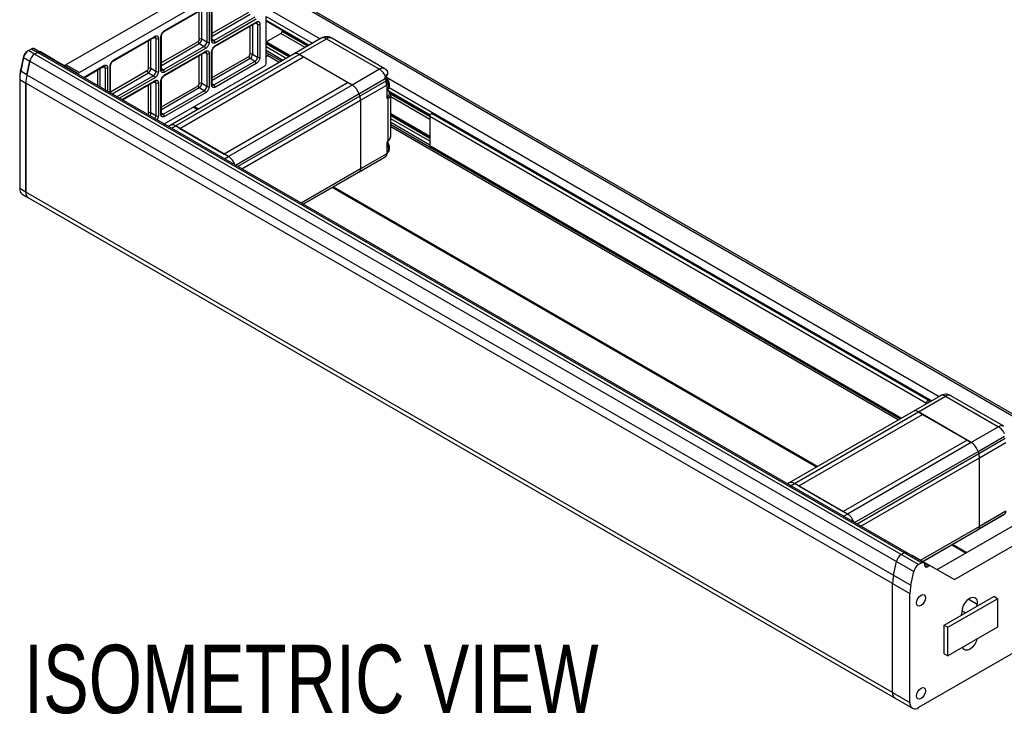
# Model space of a CAD drawing. Header units: millimetres. Extents: x 0 to 1118, y 0 to 864.
# Tile 16 of 21: x 690 to 878, y 484 to 617. Entities that reach past the tile are written whole.
import ezdxf

# ---------------------------------------------------------------- set-up
doc = ezdxf.new("R2010")
doc.units = ezdxf.units.MM
doc.layers.add('TEXT', color=140, linetype='Continuous', lineweight=25)
doc.styles.add('SLDTEXTSTYLE0', font='TXT', dxfattribs={"width": 0.75})

msp = doc.modelspace()

# ---------------------------------------------------------------- linework, layer by layer
for p, q in [((733.73014, 627.87978), (699.19629, 607.94381)), ((736.32286, 626.38303), (701.78901, 606.44706)), ((897.89213, 530.79241), (741.3298, 621.17392)), ((741.3298, 620.8358), (897.59927, 530.62335)), ((717.92623, 614.28922), (725.7044, 618.77947)), ((717.99528, 614.44184), (725.77345, 618.93208)), ((726.95196, 612.53574), (726.95196, 618.79588)), ((727.04959, 612.6718), (727.04959, 618.93195)), ((724.59494, 612.80787), (724.59494, 618.13899)), ((725.06634, 612.80787), (725.06634, 618.41113)), ((726.00915, 618.52375), (726.00915, 612.2636)), ((726.48056, 618.52375), (726.48056, 612.2636)), ((727.04959, 613.95273), (734.02303, 617.97841)), ((727.04959, 613.40842), (734.25873, 617.57016)), ((735.20154, 617.02589), (727.42337, 612.53565)), ((737.32286, 608.17988), (737.32286, 617.16183)), ((737.32286, 617.16183), (746.17906, 612.04925)), ((738.02997, 618.38657), (747.59339, 612.86573)), ((727.59002, 611.43042), (735.36819, 615.92067)), ((735.43724, 616.61764), (727.65907, 612.1274)), ((727.65907, 611.58304), (735.43724, 616.07328)), ((734.25873, 609.94907), (734.25873, 615.28019)), ((734.73014, 615.55233), (734.73014, 609.94907)), ((735.67295, 615.66495), (735.29908, 615.88077)), ((735.67295, 615.66495), (735.67295, 609.4048)), ((736.14435, 615.66495), (736.14435, 609.4048)), ((737.32286, 616.42694), (745.54256, 611.68181)), ((737.32286, 616.31419), (745.4449, 611.62543)), ((708.26243, 608.71043), (716.04061, 613.20068)), ((708.33148, 608.86305), (716.10966, 613.35329)), ((715.9715, 613.16078), (716.34536, 612.94496)), ((716.34536, 612.94496), (716.34536, 606.68481)), ((716.81676, 612.94496), (716.81676, 606.68481)), ((717.28817, 606.95695), (717.28817, 613.21709)), ((717.3858, 607.09302), (717.3858, 613.35316)), ((737.35005, 612.27785), (740.15143, 613.89505)), ((744.76392, 611.23232), (740.15143, 613.89505)), ((740.38713, 614.3033), (740.38713, 614.54522)), ((740.38713, 614.3033), (745.23537, 611.50447)), ((747.82576, 612.99987), (742.64031, 610.00638)), ((748.05368, 613.11277), (747.83605, 612.98069)), ((759.9041, 607.18168), (749.82475, 613.00036)), ((714.93115, 607.22908), (714.93115, 612.5602)), ((715.40255, 607.22908), (715.40255, 612.83234)), ((717.3858, 608.37394), (724.35924, 612.39962)), ((717.3858, 607.82963), (724.59494, 611.99138)), ((725.53775, 611.4471), (717.75957, 606.95686)), ((724.59494, 611.99138), (725.53775, 611.4471)), ((726.00915, 612.2636), (725.06634, 612.80787)), ((727.42337, 612.53565), (727.04959, 612.75142)), ((741.96255, 609.61512), (737.32286, 612.29355)), ((737.32286, 612.18084), (741.86493, 609.55876)), ((741.62923, 609.42269), (737.32286, 611.9087)), ((741.15778, 609.15053), (737.32286, 611.36439)), ((743.64023, 609.90736), (748.82568, 612.90086)), ((748.82568, 612.90086), (758.90418, 607.08266)), ((691.15648, 609.51477), (690.59042, 606.90016)), ((691.16555, 609.32264), (690.59949, 606.70804)), ((691.15648, 609.51477), (691.16555, 609.32264)), ((691.16555, 609.32264), (692.34406, 608.6423)), ((692.07208, 610.6356), (691.83638, 610.49949)), ((692.07208, 610.6356), (692.65728, 610.97343)), ((693.25059, 609.95526), (692.07208, 610.6356)), ((692.65728, 610.97343), (693.83579, 610.29309)), ((694.25243, 610.33435), (693.07392, 611.01469)), ((693.83579, 610.29309), (693.25059, 609.95526)), ((693.83593, 610.29301), (693.25073, 609.95518)), ((858.24232, 514.70757), (693.25073, 609.95518)), ((693.83593, 610.29301), (858.82752, 515.0454)), ((859.24415, 515.08665), (694.25257, 610.33427)), ((696.98918, 608.88062), (694.39645, 610.37737)), ((717.92623, 605.85163), (725.7044, 610.34188)), ((725.77345, 611.03885), (717.99528, 606.54861)), ((717.99528, 606.00425), (725.77345, 610.49449)), ((742.64031, 610.00638), (719.07008, 596.39958)), ((720.07, 596.30056), (743.64023, 609.90736)), ((720.86661, 595.84069), (744.43684, 609.44749)), ((724.59494, 604.37028), (724.59494, 609.7014)), ((725.06634, 604.37028), (725.06634, 609.97354)), ((725.63529, 610.30198), (726.00915, 610.08616)), ((726.00915, 610.08616), (726.00915, 603.82601)), ((726.48056, 610.08616), (726.48056, 603.82601)), ((726.95196, 604.09815), (726.95196, 610.35829)), ((727.04959, 604.23422), (727.04959, 610.49436)), ((727.04959, 605.51514), (734.02303, 609.54082)), ((734.73014, 609.94907), (735.67295, 609.4048)), ((740.52128, 608.78309), (737.32286, 610.6295)), ((737.32286, 610.29124), (740.22831, 608.61396)), ((737.32286, 609.54035), (737.5587, 609.6765)), ((739.81379, 608.37467), (737.5587, 609.6765)), ((743.64023, 609.90736), (744.43684, 609.44749)), ((753.71873, 604.08917), (743.64023, 609.90736)), ((744.43684, 609.44749), (752.92212, 604.54904)), ((692.34406, 608.6423), (691.778, 606.0277)), ((691.77814, 606.02762), (692.3442, 608.64222)), ((692.3442, 608.64222), (857.33578, 513.39461)), ((701.28901, 606.39758), (696.98918, 608.88062)), ((701.78901, 606.44706), (699.19629, 607.94381)), ((702.56627, 605.53487), (706.44587, 607.77451)), ((702.66393, 605.47849), (706.37682, 607.62189)), ((706.30771, 607.58199), (706.68157, 607.36617)), ((706.68157, 607.36617), (706.68157, 603.15916)), ((707.15297, 607.36617), (707.15297, 602.88702)), ((707.62438, 602.61489), (707.62438, 607.6383)), ((707.72201, 602.55852), (707.72201, 607.77437)), ((717.88941, 596.68901), (737.08716, 607.77163)), ((734.25873, 609.13258), (727.04959, 604.97083)), ((735.20154, 608.5883), (727.42337, 604.09806)), ((735.43724, 608.18006), (727.65907, 603.68981)), ((735.20154, 608.5883), (734.25873, 609.13258)), ((690.59949, 606.70804), (690.59042, 606.90016)), ((691.778, 606.0277), (690.59949, 606.70804)), ((691.77814, 606.02762), (856.76972, 510.78)), ((705.26735, 603.97557), (705.26735, 606.98141)), ((705.73876, 603.70343), (705.73876, 607.25355)), ((707.72201, 602.79516), (714.69544, 606.82083)), ((707.9885, 602.40468), (714.93115, 606.41259)), ((715.87396, 605.86831), (708.93131, 601.86041)), ((716.10966, 605.46007), (709.40275, 601.58825)), ((714.93115, 606.41259), (715.87396, 605.86831)), ((716.34536, 606.68481), (715.40255, 607.22908)), ((717.75957, 606.95686), (717.3858, 607.17263)), ((758.90418, 607.08266), (753.71873, 604.08917)), ((760.17976, 606.9808), (760.13094, 607.02882)), ((760.21832, 605.57751), (865.45506, 544.82563)), ((690.41811, 605.37999), (690.41811, 605.10786)), ((690.41811, 605.10786), (691.59662, 604.42752)), ((690.41811, 605.10786), (690.41811, 584.36802)), ((691.59662, 604.42752), (691.59662, 583.68768)), ((856.58835, 509.17982), (691.59676, 604.42744)), ((691.59676, 583.6876), (691.59676, 604.42744)), ((709.87423, 601.31607), (716.10966, 604.91571)), ((709.97189, 601.25969), (716.04061, 604.76309)), ((714.93115, 598.79149), (714.93115, 604.12261)), ((715.40255, 598.79149), (715.40255, 604.39475)), ((715.9715, 604.72319), (716.34536, 604.50737)), ((716.34536, 604.50737), (716.34536, 598.24722)), ((716.81676, 604.50737), (716.81676, 598.24722)), ((717.28817, 598.51936), (717.28817, 604.7795)), ((717.3858, 598.65543), (717.3858, 604.91557)), ((717.3858, 599.93636), (724.35924, 603.96204)), ((726.00915, 603.82601), (725.06634, 604.37028)), ((727.04959, 604.31383), (727.42337, 604.09806)), ((752.92212, 604.54904), (729.35189, 590.94224)), ((753.71873, 604.08917), (730.1485, 590.48236)), ((752.92212, 604.54904), (753.71873, 604.08917)), ((755.00044, 602.40634), (760.01603, 605.30177)), ((760.14353, 604.84453), (755.14664, 601.95989)), ((755.27914, 601.19323), (760.27603, 604.07787)), ((760.05202, 605.12396), (760.14353, 604.84453)), ((760.13584, 605.20653), (760.11076, 605.33169)), ((760.22606, 604.93416), (760.13455, 605.21359)), ((760.27603, 604.07787), (760.27603, 601.79977)), ((760.35413, 601.90863), (760.35413, 604.18673)), ((760.74038, 603.64318), (864.04073, 544.00916)), ((724.59494, 603.55379), (717.3858, 599.39204)), ((725.53775, 603.00951), (717.75957, 598.51927)), ((725.77345, 602.60127), (717.99528, 598.11102)), ((725.53775, 603.00951), (724.59494, 603.55379)), ((731.49304, 588.8358), (755.00044, 602.40634)), ((755.14664, 601.95989), (731.95281, 588.57038)), ((755.00044, 602.40634), (755.14664, 601.95989)), ((760.35413, 601.97236), (760.45, 601.91701)), ((760.73638, 602.9106), (768.56022, 598.39399)), ((760.92799, 602.68724), (768.51914, 598.30496)), ((761.04449, 602.37806), (768.47471, 598.08869)), ((761.05038, 594.28744), (761.05038, 602.28954)), ((768.4747, 597.54437), (761.05038, 601.83035)), ((724.25741, 599.39415), (723.41639, 599.87966)), ((723.65213, 600.01575), (724.49315, 599.53024)), ((732.68308, 588.1488), (755.27914, 601.19323)), ((755.27914, 601.19323), (755.27914, 588.12505)), ((760.46459, 601.53148), (760.46459, 593.41269)), ((716.34536, 598.24722), (715.40255, 598.79149)), ((717.3858, 598.73505), (717.75957, 598.51927)), ((768.4747, 594.30997), (761.05038, 598.59595)), ((761.05038, 598.48324), (768.4747, 594.19726)), ((768.4747, 593.92513), (761.05038, 598.2111)), ((863.03845, 543.49702), (768.4747, 598.0875)), ((768.4747, 598.0875), (768.4747, 592.54548)), ((768.94326, 598.74209), (768.80733, 598.66362)), ((863.37107, 544.07314), (768.80733, 598.66362)), ((863.507, 544.15161), (768.94326, 598.74209)), ((719.07008, 596.39958), (718.73043, 596.2035)), ((719.31615, 595.86537), (720.07, 596.30056)), ((720.86661, 595.84069), (720.07, 596.30056)), ((730.1485, 590.48236), (720.07, 596.30056)), ((768.4747, 593.38081), (761.05038, 597.66678)), ((768.4747, 592.64592), (761.05038, 596.9319)), ((761.05038, 596.59364), (858.08998, 540.57387)), ((857.67546, 540.33457), (761.05038, 596.11505)), ((720.86661, 595.84069), (729.35189, 590.94224)), ((760.27603, 592.92669), (760.27603, 591.00969)), ((760.35413, 591.11854), (760.35413, 593.03555)), ((768.4747, 592.54548), (858.29596, 540.69277)), ((768.57215, 592.33011), (858.15814, 540.61321)), ((730.1485, 590.48236), (729.35189, 590.94224)), ((729.39465, 590.04717), (730.1485, 590.48236)), ((760.27603, 591.00969), (755.27914, 588.12505)), ((759.84507, 590.30985), (754.84818, 587.42521)), ((755.003, 587.51462), (759.99989, 590.39926)), ((759.99989, 590.39926), (759.84507, 590.30985)), ((755.27914, 588.12505), (744.00169, 581.61471)), ((744.39232, 581.3892), (755.003, 587.51462)), ((754.84818, 587.42521), (744.39235, 581.38919)), ((755.003, 587.51462), (754.84818, 587.42521)), ((691.59662, 583.68768), (690.41811, 584.36802)), ((690.90146, 583.29971), (692.07997, 582.61937)), ((856.58835, 488.43999), (691.59676, 583.6876)), ((842.11908, 531.35406), (749.91932, 584.57985)), ((750.15506, 584.71594), (842.35482, 531.49015)), ((692.08011, 582.61929), (857.07169, 487.37168)), ((865.67689, 544.95369), (860.49144, 541.9602)), ((861.49136, 541.86118), (866.67681, 544.85468)), ((863.37107, 544.07314), (863.507, 544.15161)), ((863.507, 544.15161), (863.507, 543.70105)), ((865.90481, 545.0666), (865.68718, 544.93451)), ((866.67681, 544.85468), (876.75531, 539.03648)), ((877.75523, 539.1355), (867.67588, 544.95419)), ((860.49144, 541.9602), (836.92121, 528.3534)), ((837.92113, 528.25438), (861.49136, 541.86118)), ((871.56986, 536.04299), (861.49136, 541.86118)), ((861.49136, 541.86118), (862.28797, 541.40131)), ((863.03845, 543.43056), (863.03845, 543.49702)), ((838.71774, 527.79451), (862.28797, 541.40131)), ((862.28797, 541.40131), (870.77325, 536.50286)), ((876.75531, 539.03648), (871.56986, 536.04299)), ((870.77325, 536.50286), (847.20302, 522.89606)), ((870.77325, 536.50286), (871.56986, 536.04299)), ((872.85157, 534.36016), (877.86716, 537.25559)), ((877.99466, 536.79836), (872.99777, 533.91371)), ((871.56986, 536.04299), (847.99963, 522.43618)), ((849.35471, 520.79571), (872.85157, 534.36016)), ((872.85157, 534.36016), (872.99777, 533.91371)), ((873.13027, 533.14705), (878.12716, 536.03169)), ((872.99777, 533.91371), (849.81448, 520.53029)), ((850.54475, 520.10871), (873.13027, 533.14705)), ((873.13027, 520.07887), (873.13027, 533.14705)), ((865.07416, 511.847), (899.998, 532.0081)), ((868.37346, 509.94174), (903.29783, 530.10315)), ((836.92121, 528.3534), (836.5921, 528.1634)), ((837.17782, 527.82528), (837.92113, 528.25438)), ((838.71774, 527.79451), (837.92113, 528.25438)), ((847.99963, 522.43618), (837.92113, 528.25438)), ((838.71774, 527.79451), (847.20302, 522.89606)), ((878.12716, 522.96351), (873.13027, 520.07887)), ((847.99963, 522.43618), (847.20302, 522.89606)), ((847.25632, 522.00708), (847.99963, 522.43618)), ((877.6962, 522.26368), (872.69931, 519.37903)), ((872.85413, 519.46844), (877.85102, 522.35308)), ((877.85102, 522.35308), (877.6962, 522.26368)), ((873.13027, 520.07887), (861.97265, 513.63771)), ((862.36328, 513.4122), (872.85413, 519.46844)), ((872.69931, 519.37903), (862.36331, 513.41219)), ((872.69931, 519.37903), (872.85413, 519.46844)), ((870.49206, 514.97469), (867.78099, 516.53975)), ((868.01673, 516.67584), (870.7278, 515.11078)), ((858.82752, 515.0454), (858.24232, 514.70757)), ((861.54215, 512.80262), (858.24232, 514.70757)), ((858.82752, 515.0454), (862.12735, 513.14044)), ((862.54398, 513.1817), (859.24415, 515.08665)), ((860.49765, 514.4892), (863.79748, 512.58425)), ((856.76972, 510.78), (857.33578, 513.39461)), ((857.33578, 513.39461), (860.63561, 511.48966)), ((907.73574, 512.25158), (861.53809, 485.58225)), ((862.12735, 513.14044), (861.54215, 512.80262)), ((862.68532, 513.00087), (863.46415, 512.55126)), ((862.7166, 512.66407), (862.7166, 512.80016)), ((862.7166, 512.66399), (863.18801, 512.39185)), ((863.18801, 512.39185), (863.46415, 512.55126)), ((863.79748, 512.58425), (868.37346, 509.94174)), ((856.76972, 510.78), (860.06955, 508.87505)), ((860.06955, 508.87505), (860.63561, 511.48966)), ((856.58835, 509.17982), (859.88818, 507.27487)), ((856.58835, 488.43999), (856.58835, 509.17982)), ((859.88818, 486.53503), (859.88818, 507.27487)), ((866.40962, 501.27735), (875.83771, 506.72007)), ((867.11672, 500.86915), (876.54481, 506.31187)), ((872.66433, 505.22582), (870.96801, 506.20508)), ((876.54481, 506.31187), (875.83771, 506.72007)), ((876.54481, 506.31187), (876.54481, 500.86826)), ((872.60096, 504.85154), (872.66433, 505.22582)), ((870.43306, 503.60003), (869.83605, 503.94468)), ((866.40962, 501.27735), (867.11672, 500.86915)), ((866.40962, 495.83374), (866.40962, 501.27735)), ((867.11672, 495.42554), (867.11672, 500.86915)), ((876.54481, 500.86826), (867.11672, 495.42554)), ((866.40962, 495.83374), (867.11672, 495.42554)), ((856.58835, 488.43999), (859.88818, 486.53503)), ((857.07169, 487.37168), (860.37152, 485.46673))]:
    msp.add_line(p, q)
at = {"flags": 128}
for points in [[(693.83593, 610.29301), (694.06143, 610.37139), (694.25257, 610.33427)], [(760.13455, 605.21359), (760.1353, 605.20288), (760.12798, 605.18556), (760.11117, 605.16613), (760.08553, 605.14533), (760.05202, 605.12397)], [(760.22606, 604.93416), (760.22681, 604.92345), (760.21949, 604.90613), (760.20268, 604.8867), (760.17703, 604.8659), (760.14353, 604.84453)], [(760.35413, 603.10745), (760.56596, 603.37349), (760.65567, 603.8425)], [(760.65567, 591.86656), (760.56596, 592.43915), (760.35413, 592.94975)], [(760.35327, 591.13091), (760.56596, 591.39756), (760.65567, 591.86656)], [(858.82752, 515.0454), (859.05302, 515.12378), (859.24415, 515.08665)], [(862.0095, 505.01587), (861.68478, 504.90301), (861.4095, 504.95649), (861.22556, 505.16819), (861.16097, 505.50588), (861.22556, 505.91814), (861.4095, 506.34221), (861.68478, 506.71353), (862.0095, 506.97557), (862.33421, 507.08844), (862.6095, 507.03495), (862.79344, 506.82325), (862.85803, 506.48557), (862.79344, 506.07331), (862.6095, 505.64924), (862.33421, 505.27792), (862.0095, 505.01587)], [(869.90839, 504.36957), (870.1003, 505.00244), (870.43526, 505.61061), (870.87288, 506.12072), (871.36037, 506.47127), (871.83894, 506.61995), (872.25085, 506.54884), (872.54643, 506.26652), (872.69003, 505.80704), (872.66433, 505.22582)], [(869.72702, 503.19245), (869.75283, 503.38689), (869.90839, 504.36957)], [(872.63943, 498.61373), (872.54643, 498.29363), (872.25085, 497.67004), (871.83894, 497.12334), (871.36037, 496.71949), (870.87288, 496.50719), (870.43526, 496.51204), (870.1003, 496.73347), (869.93328, 497.05151)], [(862.0095, 487.32416), (861.68478, 487.21129), (861.4095, 487.26478), (861.22556, 487.47648), (861.16097, 487.81416), (861.22556, 488.22642), (861.4095, 488.65049), (861.68478, 489.02181), (862.0095, 489.28385), (862.33421, 489.39672), (862.6095, 489.34324), (862.79344, 489.13154), (862.85803, 488.79385), (862.79344, 488.38159), (862.6095, 487.95752), (862.33421, 487.5862), (862.0095, 487.32416)]]:
    msp.add_lwpolyline(points, dxfattribs=at)
for centre, radius, start, end in [((735.27868, 616.0531), 0.15984, 304.056351, 7.2558294), ((735.33739, 615.69747), 0.33713, 354.4636516, 53.343527), ((735.90865, 616.11985), 0.51234, 242.6096722, 297.3903278), ((715.9511, 613.33311), 0.15984, 304.056351, 7.2558294), ((716.00981, 612.97748), 0.33713, 354.4636516, 53.343527), ((716.58106, 613.39986), 0.51234, 242.6096722, 297.3903278), ((717.22709, 613.36374), 0.15886, 292.6116283, 357.2262475), ((717.8376, 614.42144), 0.15899, 302.8939559, 7.3713908), ((739.87539, 614.32659), 0.51227, 302.6054783, 357.3945215), ((748.17138, 612.39622), 0.69559, 98.728627, 119.7933182), ((748.18418, 611.90565), 1.18404, 57.1949926, 95.7371697), ((724.87098, 612.42291), 0.51227, 182.6054785, 237.3945217), ((724.83064, 612.35297), 0.51234, 62.6096722, 117.3903278), ((724.04287, 612.85445), 1.02454, 302.6054783, 357.3945215), ((724.98568, 612.31017), 1.02454, 302.6054783, 357.3945215), ((725.26171, 611.01557), 0.51227, 2.6054785, 57.3945217), ((726.24486, 612.7185), 0.51234, 242.6096722, 297.3903278), ((726.88277, 612.68844), 0.16765, 294.3746583, 354.3052007), ((727.23033, 612.78859), 0.31818, 243.0743105, 307.3498679), ((727.14733, 612.10411), 0.51227, 2.6054785, 57.3945217), ((727.5014, 611.56264), 0.15899, 302.893956, 7.3713908), ((692.68828, 609.18422), 1.56706, 122.9310146, 167.8225723), ((693.20795, 608.8819), 2.08941, 122.9310146, 167.8225723), ((694.38646, 608.20156), 2.08941, 122.9310146, 167.8225723), ((694.3866, 608.20148), 2.08941, 122.9310146, 167.8225723), ((692.90138, 610.6327), 0.41915, 65.692881, 125.6175775), ((694.07989, 609.95236), 0.41915, 65.692881, 125.6175775), ((694.20701, 610.02226), 0.40249, 61.9205624, 103.2876182), ((725.61489, 610.47431), 0.15984, 304.056351, 7.2558294), ((725.6736, 610.11868), 0.33713, 354.4636516, 53.343527), ((726.24486, 610.54106), 0.51234, 242.6096722, 297.3903278), ((726.89088, 610.50494), 0.15886, 292.6116283, 357.2262475), ((734.53477, 609.56411), 0.51227, 182.6054785, 237.3945217), ((734.49443, 609.49417), 0.51234, 62.6096722, 117.3903278), ((733.70666, 609.99565), 1.02454, 302.6054783, 357.3945215), ((734.64947, 609.45137), 1.02454, 302.6054783, 357.3945215), ((735.90865, 609.8597), 0.51234, 242.6096722, 297.3903278), ((737.27415, 610.11524), 0.52294, 302.9658669, 349.7601391), ((743.05531, 609.09893), 0.99784, 54.1134907, 114.5760509), ((696.79973, 608.52551), 0.40249, 61.9205624, 103.2876182), ((698.90102, 608.35924), 0.50967, 248.111396, 305.4036257), ((706.2873, 607.75432), 0.15984, 304.056351, 7.2558294), ((706.34602, 607.39869), 0.33713, 354.4636516, 53.343527), ((706.91727, 607.82107), 0.51234, 242.6096722, 297.3903278), ((707.5633, 607.78495), 0.15886, 292.6116283, 357.2262475), ((708.17381, 608.84265), 0.15899, 302.893956, 7.3713908), ((734.9255, 608.15677), 0.51227, 2.6054785, 57.3945217), ((736.81112, 608.20317), 0.51227, 302.6054783, 357.3945215), ((697.6389, 605.33138), 7.22096, 167.4521721, 179.6142635), ((698.01895, 605.05668), 7.60101, 167.4521721, 179.6142635), ((699.19746, 604.37634), 7.60101, 167.4521721, 179.6142635), ((699.1976, 604.37626), 7.60101, 167.4521721, 179.6142635), ((701.4961, 606.85593), 0.50296, 245.6860478, 305.6181727), ((714.41941, 607.25237), 0.51227, 302.6054783, 357.3945215), ((715.20718, 606.84412), 0.51227, 182.6054785, 237.3945217), ((715.16685, 606.77418), 0.51234, 62.6096722, 117.3903278), ((714.37907, 607.27566), 1.02454, 302.6054783, 357.3945215), ((715.32188, 606.73138), 1.02454, 302.6054783, 357.3945215), ((715.59792, 605.43678), 0.51227, 2.6054785, 57.3945217), ((716.58106, 607.13971), 0.51234, 242.6096722, 297.3903278), ((717.21898, 607.10965), 0.16765, 294.3746583, 354.3052007), ((717.56654, 607.2098), 0.31818, 243.0743105, 307.3498679), ((717.48354, 606.52532), 0.51227, 2.6054785, 57.3945217), ((717.8376, 605.98385), 0.15899, 302.893956, 7.3713908), ((759.48757, 606.28963), 0.9845, 64.9704719, 126.3399865), ((715.9511, 604.89552), 0.15984, 304.0563509, 7.2558295), ((716.00981, 604.53989), 0.33713, 354.4636516, 53.343527), ((716.58106, 604.96227), 0.51234, 242.6096722, 297.3903278), ((717.22709, 604.92615), 0.15886, 292.6116283, 357.2262475), ((724.87098, 603.98532), 0.51227, 182.6054785, 237.3945217), ((724.83064, 603.91538), 0.51234, 62.6096722, 117.3903278), ((724.04287, 604.41686), 1.02454, 302.6054783, 357.3945215), ((724.98568, 603.87259), 1.02454, 302.6054783, 357.3945215), ((726.24486, 604.28092), 0.51234, 242.6096722, 297.3903278), ((726.88277, 604.25085), 0.16765, 294.3746583, 354.3052007), ((727.23033, 604.351), 0.31818, 243.0743105, 307.3498679), ((727.14733, 603.66652), 0.51227, 2.6054785, 57.3945217), ((752.0371, 601.47885), 3.1051, 17.3794777, 57.2093598), ((758.07648, 603.71446), 2.58237, 2.8418726, 38.6472635), ((757.78272, 604.04174), 2.49357, 0.8303024, 18.780643), ((760.22068, 604.17342), 0.13412, 5.6947993, 65.6253417), ((760.22068, 604.20004), 0.13412, 294.3746583, 354.3052007), ((725.26171, 602.57798), 0.51227, 2.6054785, 57.3945217), ((752.78583, 601.1571), 2.49357, 0.8303024, 18.780643), ((760.22068, 601.92193), 0.13412, 294.3747379, 354.3052915), ((760.07714, 602.20959), 0.97652, 4.6965459, 66.6235951), ((760.17331, 602.336), 0.87829, 304.0689838, 356.967809), ((715.16685, 598.33659), 0.51234, 62.6096722, 117.3903278), ((714.40596, 598.83143), 0.99739, 323.447568, 357.7051521), ((715.33567, 598.29178), 1.01067, 323.6794478, 357.4732723), ((716.58106, 598.70213), 0.51234, 242.6096722, 297.3903278), ((717.21898, 598.67206), 0.16765, 294.3746583, 354.3052007), ((717.56654, 598.77221), 0.31818, 243.0743105, 307.3498679), ((717.48354, 598.08773), 0.51227, 2.6054785, 57.3945217), ((769.19687, 598.05464), 0.72291, 122.6054783, 177.3945215), ((719.48509, 595.49213), 0.99784, 54.1134907, 114.5760509), ((760.17331, 594.3339), 0.87829, 304.0689659, 356.9678171), ((760.22665, 593.04456), 0.1278, 292.7319218, 356.0153311), ((768.7052, 592.52004), 0.2319, 173.7011525, 234.9866671), ((728.47256, 587.87897), 3.0962, 19.0604511, 57.2284881), ((728.47251, 587.8789), 3.09628, 19.0456375, 57.2282847), ((759.60848, 590.944), 0.67077, 305.6980385, 5.620379), ((760.22068, 591.13185), 0.13412, 294.374662, 354.3051775), ((754.6116, 588.05935), 0.67077, 305.6980385, 5.620379), ((691.56145, 584.24182), 1.15028, 173.7011513, 234.9866683), ((692.7067, 583.54628), 1.11889, 172.7441704, 235.9436492), ((692.73996, 583.56148), 1.15028, 173.7011525, 234.9866671), ((863.76062, 543.46415), 0.72291, 122.6054783, 177.3945215), ((866.02251, 544.35004), 0.69559, 98.728627, 119.7933182), ((866.03531, 543.85947), 1.18404, 57.1949926, 95.7371697), ((860.90644, 541.05275), 0.99784, 54.1134907, 114.5760509), ((877.3387, 538.24345), 0.9845, 64.9704719, 126.3399865), ((869.88823, 533.43267), 3.1051, 17.3794777, 57.2093598), ((870.63696, 533.11092), 2.49357, 0.8303024, 18.780643), ((837.33622, 527.44595), 0.99784, 54.1134907, 114.5760509), ((877.45961, 522.89782), 0.67077, 305.6980385, 5.620379), ((846.32483, 519.83416), 3.09443, 19.3472338, 57.2325486), ((872.46273, 520.01317), 0.67077, 305.6980385, 5.620379), ((859.37818, 512.95387), 2.08941, 122.9310146, 167.8225723), ((859.07162, 514.70466), 0.41915, 65.692881, 125.6175775), ((860.36681, 514.23288), 0.28779, 62.9579144, 111.7635365), ((862.67801, 511.04892), 2.08941, 122.9310146, 167.8225723), ((862.35738, 512.85844), 0.36392, 350.785963, 129.2032852), ((863.00399, 512.61746), 0.29114, 170.785963, 309.2032852), ((863.65943, 512.27869), 0.33531, 65.6860478, 125.6181727), ((864.18918, 509.12865), 7.60101, 167.4521721, 179.6142635), ((867.48901, 507.2237), 7.60101, 167.4521721, 179.6142635), ((857.73168, 488.31378), 1.15028, 173.7011525, 234.9866671), ((860.89402, 486.37187), 1.01899, 170.785963, 309.2032852)]:
    msp.add_arc(centre, radius, start, end)
for points, knots in [([(735.36726, 615.91772), (735.37847, 615.92481), (735.42076, 615.9516), (735.47862, 615.96929), (735.52901, 615.97265), (735.53227, 615.97496), (735.53687, 615.96649), (735.53809, 615.96425)], [0, 0, 0, 0, 0.088794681, 0.335125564, 0.588039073, 0.890987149, 1, 1, 1, 1]), ([(735.43724, 616.07328), (735.4551, 616.08316), (735.49068, 616.10282), (735.54363, 616.12625), (735.59583, 616.14496), (735.6473, 616.15853), (735.72618, 616.17187), (735.82832, 616.17005), (735.94056, 616.12866), (736.03259, 616.0521), (736.09071, 615.95557), (736.12393, 615.85683), (736.14122, 615.7658), (736.1433, 615.69866), (736.14435, 615.66495)], [0, 0, 0, 0, 0.048277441, 0.096159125, 0.143920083, 0.191837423, 0.240185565, 0.370003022, 0.500048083, 0.629865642, 0.759910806, 0.840105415, 0.919707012, 1, 1, 1, 1]), ([(716.03968, 613.19773), (716.05088, 613.20482), (716.09317, 613.23161), (716.15103, 613.2493), (716.20143, 613.25266), (716.20468, 613.25497), (716.20929, 613.24651), (716.21051, 613.24427)], [0, 0, 0, 0, 0.088794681, 0.335125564, 0.588039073, 0.890987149, 1, 1, 1, 1]), ([(716.10966, 613.35329), (716.12752, 613.36317), (716.16309, 613.38284), (716.21604, 613.40626), (716.26825, 613.42497), (716.31971, 613.43854), (716.3986, 613.45188), (716.50073, 613.45006), (716.61298, 613.40867), (716.70501, 613.33212), (716.76313, 613.23558), (716.79635, 613.13684), (716.81364, 613.04581), (716.81572, 612.97867), (716.81676, 612.94496)], [0, 0, 0, 0, 0.0482774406, 0.096159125, 0.1439200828, 0.1918374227, 0.2401855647, 0.3700030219, 0.5000480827, 0.6298656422, 0.7599108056, 0.8401054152, 0.9197070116, 1, 1, 1, 1]), ([(717.28817, 613.21709), (717.28855, 613.23794), (717.2893, 613.27945), (717.29548, 613.34416), (717.30538, 613.41016), (717.31936, 613.47766), (717.34724, 613.58485), (717.39987, 613.73318), (717.49184, 613.91588), (717.60414, 614.08698), (717.71679, 614.21913), (717.8189, 614.31644), (717.90638, 614.38691), (717.96556, 614.42347), (717.99528, 614.44184)], [0, 0, 0, 0, 0.048277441, 0.096159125, 0.143920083, 0.191837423, 0.240185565, 0.370003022, 0.500048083, 0.629865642, 0.759910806, 0.840105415, 0.919707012, 1, 1, 1, 1]), ([(717.38817, 613.35567), (717.38832, 613.38452), (717.38864, 613.44597), (717.41395, 613.56808), (717.46151, 613.71787), (717.51711, 613.82402), (717.54822, 613.88338)], [0, 0, 0, 0, 0.201536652, 0.429216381, 0.680767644, 1, 1, 1, 1]), ([(717.54822, 613.88338), (717.59688, 613.95822), (717.66442, 614.0621), (717.77664, 614.17828), (717.85587, 614.24682), (717.90611, 614.27537), (717.92529, 614.28627)], [0, 0, 0, 0, 0.423468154, 0.587747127, 0.842589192, 1, 1, 1, 1]), ([(749.81391, 612.97798), (749.6924, 613.04954), (749.3766, 613.23553), (748.83342, 613.29172), (748.3633, 613.2291), (748.13149, 613.14201), (748.05368, 613.11277)], [0, 0, 0, 0, 0.22913935, 0.595574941, 0.864254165, 1, 1, 1, 1]), ([(749.81949, 612.98918), (749.7812, 613.01372), (749.6707, 613.08455), (749.43786, 613.10472), (749.14066, 613.05971), (748.93067, 612.95381), (748.82568, 612.90086)], [0, 0, 0, 0, 0.150193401, 0.433462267, 0.716731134, 1, 1, 1, 1]), ([(724.59494, 612.80787), (724.59459, 612.79626), (724.59389, 612.77311), (724.58812, 612.73611), (724.5771, 612.69046), (724.55771, 612.63588), (724.52709, 612.57502), (724.48964, 612.5179), (724.44774, 612.46892), (724.4037, 612.428), (724.37407, 612.40909), (724.35924, 612.39962)], [0, 0, 0, 0, 0.08011507, 0.159740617, 0.240151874, 0.369780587, 0.500092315, 0.629721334, 0.760033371, 0.879850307, 1, 1, 1, 1]), ([(726.48056, 612.2636), (726.48018, 612.24276), (726.47943, 612.20124), (726.47324, 612.13653), (726.46334, 612.07053), (726.44937, 612.00303), (726.42148, 611.89584), (726.36885, 611.74752), (726.27689, 611.56481), (726.16459, 611.39371), (726.05194, 611.26156), (725.94983, 611.16425), (725.86235, 611.09379), (725.80317, 611.05722), (725.77345, 611.03885)], [0, 0, 0, 0, 0.048277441, 0.096159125, 0.143920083, 0.191837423, 0.240185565, 0.370003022, 0.500048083, 0.629865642, 0.759910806, 0.840105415, 0.919707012, 1, 1, 1, 1]), ([(727.65907, 612.1274), (727.64121, 612.11753), (727.60563, 612.09786), (727.55269, 612.07443), (727.50048, 612.05573), (727.44901, 612.04215), (727.37013, 612.02882), (727.268, 612.03063), (727.15575, 612.07203), (727.06372, 612.14858), (727.0056, 612.24511), (726.97238, 612.34385), (726.95509, 612.43489), (726.95301, 612.50202), (726.95196, 612.53574)], [0, 0, 0, 0, 0.048277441, 0.096159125, 0.143920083, 0.191837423, 0.240185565, 0.370003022, 0.500048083, 0.629865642, 0.759910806, 0.840105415, 0.919707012, 1, 1, 1, 1]), ([(726.95196, 610.35829), (726.95234, 610.37914), (726.95309, 610.42065), (726.95928, 610.48536), (726.96918, 610.55136), (726.98315, 610.61886), (727.01104, 610.72605), (727.06367, 610.87438), (727.15563, 611.05708), (727.26793, 611.22818), (727.38058, 611.36033), (727.48269, 611.45764), (727.57017, 611.52811), (727.62935, 611.56467), (727.65907, 611.58304)], [0, 0, 0, 0, 0.048277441, 0.096159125, 0.143920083, 0.191837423, 0.240185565, 0.370003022, 0.500048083, 0.629865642, 0.759910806, 0.840105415, 0.919707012, 1, 1, 1, 1]), ([(727.08682, 612.50856), (727.08418, 612.50774), (727.07993, 612.50642), (727.04748, 612.59891), (727.05127, 612.66256), (727.05196, 612.67431)], [0, 0, 0, 0, 0.5711657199, 0.9208708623, 1, 1, 1, 1]), ([(727.21201, 611.02458), (727.26067, 611.09942), (727.32822, 611.2033), (727.44044, 611.31948), (727.51966, 611.38802), (727.5699, 611.41657), (727.58909, 611.42747)], [0, 0, 0, 0, 0.423468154, 0.587747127, 0.842589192, 1, 1, 1, 1]), ([(725.70347, 610.33893), (725.71467, 610.34602), (725.75697, 610.37281), (725.81482, 610.3905), (725.86522, 610.39386), (725.86847, 610.39617), (725.87308, 610.38771), (725.8743, 610.38547)], [0, 0, 0, 0, 0.088794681, 0.335125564, 0.588039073, 0.890987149, 1, 1, 1, 1]), ([(725.77345, 610.49449), (725.79131, 610.50437), (725.82689, 610.52404), (725.87983, 610.54746), (725.93204, 610.56617), (725.98351, 610.57974), (726.06239, 610.59308), (726.16452, 610.59126), (726.27677, 610.54987), (726.3688, 610.47332), (726.42692, 610.37678), (726.46014, 610.27804), (726.47743, 610.18701), (726.47951, 610.11987), (726.48056, 610.08616)], [0, 0, 0, 0, 0.048277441, 0.096159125, 0.143920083, 0.191837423, 0.240185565, 0.370003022, 0.500048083, 0.629865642, 0.759910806, 0.840105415, 0.919707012, 1, 1, 1, 1]), ([(727.05196, 610.49687), (727.05211, 610.52572), (727.05244, 610.58717), (727.07774, 610.70928), (727.1253, 610.85907), (727.18091, 610.96522), (727.21201, 611.02458)], [0, 0, 0, 0, 0.201536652, 0.429216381, 0.680767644, 1, 1, 1, 1]), ([(734.02303, 609.54082), (734.05081, 609.55686), (734.08078, 609.58001), (734.1388, 609.64003), (734.16668, 609.6769), (734.21271, 609.75662), (734.2307, 609.7992), (734.25367, 609.87947), (734.25873, 609.917), (734.25873, 609.94907)], [0, 0, 0, 0, 0.25, 0.25, 0.5, 0.5, 0.75, 0.75, 1, 1, 1, 1]), ([(736.14435, 609.4048), (736.14397, 609.38396), (736.14322, 609.34244), (736.13703, 609.27773), (736.12714, 609.21173), (736.11316, 609.14423), (736.08528, 609.03704), (736.03265, 608.88872), (735.94068, 608.70601), (735.82838, 608.53491), (735.71573, 608.40276), (735.61362, 608.30545), (735.52614, 608.23499), (735.46696, 608.19842), (735.43724, 608.18006)], [0, 0, 0, 0, 0.048277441, 0.096159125, 0.143920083, 0.191837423, 0.240185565, 0.370003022, 0.500048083, 0.629865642, 0.759910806, 0.840105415, 0.919707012, 1, 1, 1, 1]), ([(706.37588, 607.61894), (706.38709, 607.62604), (706.42938, 607.65282), (706.48724, 607.67051), (706.53763, 607.67387), (706.54089, 607.67618), (706.5455, 607.66772), (706.54671, 607.66548)], [0, 0, 0, 0, 0.088794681, 0.335125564, 0.588039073, 0.890987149, 1, 1, 1, 1]), ([(706.44587, 607.77451), (706.46373, 607.78438), (706.4993, 607.80405), (706.55225, 607.82747), (706.60445, 607.84618), (706.65592, 607.85975), (706.7348, 607.87309), (706.83694, 607.87128), (706.94919, 607.82988), (707.04121, 607.75333), (707.09933, 607.65679), (707.13255, 607.55805), (707.14984, 607.46702), (707.15193, 607.39988), (707.15297, 607.36617)], [0, 0, 0, 0, 0.048277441, 0.096159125, 0.143920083, 0.191837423, 0.240185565, 0.370003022, 0.500048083, 0.629865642, 0.759910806, 0.840105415, 0.919707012, 1, 1, 1, 1]), ([(707.62438, 607.6383), (707.62475, 607.65915), (707.62551, 607.70066), (707.63169, 607.76537), (707.64159, 607.83138), (707.65556, 607.89887), (707.68345, 608.00606), (707.73608, 608.15439), (707.82804, 608.33709), (707.94034, 608.5082), (708.053, 608.64034), (708.15511, 608.73765), (708.24259, 608.80812), (708.30177, 608.84469), (708.33148, 608.86305)], [0, 0, 0, 0, 0.048277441, 0.096159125, 0.143920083, 0.191837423, 0.240185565, 0.370003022, 0.500048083, 0.629865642, 0.759910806, 0.840105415, 0.919707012, 1, 1, 1, 1]), ([(707.72438, 607.77688), (707.72453, 607.80573), (707.72485, 607.86718), (707.75016, 607.98929), (707.79771, 608.13909), (707.85332, 608.24523), (707.88442, 608.30459)], [0, 0, 0, 0, 0.201536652, 0.429216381, 0.680767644, 1, 1, 1, 1]), ([(707.88442, 608.30459), (707.93309, 608.37943), (708.00063, 608.48331), (708.11285, 608.59949), (708.19208, 608.66803), (708.24232, 608.69658), (708.2615, 608.70748)], [0, 0, 0, 0, 0.423468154, 0.587747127, 0.842589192, 1, 1, 1, 1]), ([(716.81676, 606.68481), (716.81639, 606.66397), (716.81563, 606.62245), (716.80945, 606.55774), (716.79955, 606.49174), (716.78558, 606.42424), (716.75769, 606.31705), (716.70506, 606.16873), (716.6131, 605.98602), (716.5008, 605.81492), (716.38815, 605.68277), (716.28603, 605.58546), (716.19856, 605.515), (716.13938, 605.47843), (716.10966, 605.46007)], [0, 0, 0, 0, 0.048277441, 0.096159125, 0.143920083, 0.191837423, 0.240185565, 0.370003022, 0.500048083, 0.629865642, 0.759910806, 0.840105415, 0.919707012, 1, 1, 1, 1]), ([(717.99528, 606.54861), (717.97742, 606.53874), (717.94184, 606.51907), (717.88889, 606.49564), (717.83669, 606.47694), (717.78522, 606.46336), (717.70634, 606.45003), (717.6042, 606.45184), (717.49196, 606.49324), (717.39993, 606.56979), (717.34181, 606.66632), (717.30859, 606.76506), (717.2913, 606.8561), (717.28922, 606.92323), (717.28817, 606.95695)], [0, 0, 0, 0, 0.048277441, 0.096159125, 0.143920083, 0.191837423, 0.240185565, 0.370003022, 0.500048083, 0.629865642, 0.759910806, 0.840105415, 0.919707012, 1, 1, 1, 1]), ([(717.28817, 604.7795), (717.28855, 604.80035), (717.2893, 604.84186), (717.29548, 604.90657), (717.30538, 604.97258), (717.31936, 605.04007), (717.34724, 605.14726), (717.39987, 605.29559), (717.49184, 605.4783), (717.60414, 605.6494), (717.71679, 605.78154), (717.8189, 605.87885), (717.90638, 605.94932), (717.96556, 605.98589), (717.99528, 606.00425)], [0, 0, 0, 0, 0.048277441, 0.096159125, 0.143920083, 0.191837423, 0.240185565, 0.370003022, 0.500048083, 0.629865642, 0.759910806, 0.840105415, 0.919707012, 1, 1, 1, 1]), ([(717.42302, 606.92977), (717.42039, 606.92895), (717.41614, 606.92763), (717.38369, 607.02012), (717.38747, 607.08378), (717.38817, 607.09552)], [0, 0, 0, 0, 0.57116572, 0.920870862, 1, 1, 1, 1]), ([(717.38817, 604.91808), (717.38832, 604.94693), (717.38864, 605.00838), (717.41395, 605.13049), (717.46151, 605.28029), (717.51711, 605.38643), (717.54822, 605.44579)], [0, 0, 0, 0, 0.201536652, 0.429216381, 0.680767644, 1, 1, 1, 1]), ([(717.54822, 605.44579), (717.59688, 605.52063), (717.66442, 605.62451), (717.77664, 605.74069), (717.85587, 605.80923), (717.90611, 605.83778), (717.92529, 605.84868)], [0, 0, 0, 0, 0.423468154, 0.587747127, 0.842589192, 1, 1, 1, 1]), ([(760.01603, 605.30177), (760.01387, 605.32252), (760.00956, 605.36379), (760.00614, 605.4261), (760.00517, 605.48807), (760.00766, 605.56696), (760.01604, 605.66055), (760.03384, 605.72847), (760.04251, 605.76153)], [0, 0, 0, 0, 0.133338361, 0.265168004, 0.396213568, 0.527212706, 0.769882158, 1, 1, 1, 1]), ([(760.0425, 605.76153), (760.05028, 605.78049), (760.06529, 605.81712), (760.09085, 605.86552), (760.11673, 605.90693), (760.14255, 605.94143), (760.16753, 605.96998), (760.18444, 605.98552), (760.19246, 605.9929)], [0, 0, 0, 0, 0.201536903, 0.389224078, 0.562895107, 0.722603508, 0.868337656, 1, 1, 1, 1]), ([(760.13867, 605.62402), (760.13923, 605.62469), (760.14661, 605.63357), (760.14156, 605.65804), (760.12262, 605.6936), (760.08813, 605.72936), (760.05717, 605.75119), (760.04251, 605.76153)], [0, 0, 0, 0, 0.02176055, 0.28983789, 0.54720988, 0.785529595, 1, 1, 1, 1]), ([(760.11097, 605.32955), (760.10807, 605.38446), (760.10256, 605.48905), (760.12792, 605.58127), (760.13996, 605.62507)], [0, 0, 0, 0, 0.5250464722, 1, 1, 1, 1]), ([(760.39689, 603.15397), (760.45921, 603.20118), (760.60457, 603.31126), (760.77454, 603.6349), (760.84377, 604.07394), (760.76717, 604.54499), (760.60657, 604.96302), (760.39941, 605.32817), (760.21493, 605.51267), (760.12908, 605.59852)], [0, 0, 0, 0, 0.093526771, 0.21813194, 0.422461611, 0.583937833, 0.733584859, 0.876030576, 1, 1, 1, 1]), ([(760.1896, 605.72374), (760.21122, 605.73969), (760.32153, 605.82107), (760.45208, 606.02349), (760.54195, 606.35012), (760.4469, 606.69601), (760.28638, 606.91938), (760.15609, 607.00361), (760.13645, 607.01631)], [0, 0, 0, 0, 0.049247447, 0.25122896, 0.469517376, 0.721283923, 0.957990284, 1, 1, 1, 1]), ([(760.13899, 605.62256), (760.14803, 605.6444), (760.16507, 605.68559), (760.18559, 605.70825), (760.19523, 605.71889)], [0, 0, 0, 0, 0.530059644, 1, 1, 1, 1]), ([(760.15272, 607.01196), (760.33736, 606.8659), (760.4424, 606.68681), (760.45651, 606.32526), (760.36554, 606.14362), (760.19247, 605.99291)], [0, 0, 0, 0, 0.5, 0.5, 1, 1, 1, 1]), ([(760.19247, 605.99291), (760.20443, 605.97145), (760.22833, 605.92855), (760.24422, 605.86191), (760.24299, 605.80078), (760.22648, 605.75054), (760.20383, 605.72919), (760.19363, 605.71958)], [0, 0, 0, 0, 0.207496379, 0.414992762, 0.622489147, 0.829985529, 1, 1, 1, 1]), ([(716.03968, 604.76014), (716.05088, 604.76724), (716.09317, 604.79402), (716.15103, 604.81171), (716.20143, 604.81507), (716.20468, 604.81738), (716.20929, 604.80892), (716.21051, 604.80668)], [0, 0, 0, 0, 0.088794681, 0.335125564, 0.588039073, 0.890987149, 1, 1, 1, 1]), ([(716.10966, 604.91571), (716.12752, 604.92558), (716.16309, 604.94525), (716.21604, 604.96867), (716.26825, 604.98738), (716.31971, 605.00095), (716.3986, 605.01429), (716.50073, 605.01248), (716.61298, 604.97108), (716.70501, 604.89453), (716.76313, 604.79799), (716.79635, 604.69925), (716.81364, 604.60822), (716.81572, 604.54108), (716.81676, 604.50737)], [0, 0, 0, 0, 0.048277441, 0.096159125, 0.143920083, 0.191837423, 0.240185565, 0.370003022, 0.500048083, 0.629865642, 0.759910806, 0.840105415, 0.919707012, 1, 1, 1, 1]), ([(724.35924, 603.96204), (724.38702, 603.97807), (724.41698, 604.00122), (724.47501, 604.06125), (724.50289, 604.09811), (724.54892, 604.17783), (724.5669, 604.22041), (724.58988, 604.30068), (724.59494, 604.33821), (724.59494, 604.37028)], [0, 0, 0, 0, 0.25, 0.25, 0.5, 0.5, 0.75, 0.75, 1, 1, 1, 1]), ([(726.48056, 603.82601), (726.48018, 603.80517), (726.47943, 603.76365), (726.47324, 603.69894), (726.46334, 603.63294), (726.44937, 603.56544), (726.42148, 603.45826), (726.36885, 603.30993), (726.27689, 603.12722), (726.16459, 602.95612), (726.05194, 602.82397), (725.94983, 602.72667), (725.86235, 602.6562), (725.80317, 602.61963), (725.77345, 602.60127)], [0, 0, 0, 0, 0.048277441, 0.096159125, 0.143920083, 0.191837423, 0.240185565, 0.370003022, 0.500048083, 0.629865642, 0.759910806, 0.840105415, 0.919707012, 1, 1, 1, 1]), ([(727.65907, 603.68981), (727.64121, 603.67994), (727.60563, 603.66027), (727.55269, 603.63685), (727.50048, 603.61814), (727.44901, 603.60456), (727.37013, 603.59123), (727.268, 603.59304), (727.15575, 603.63444), (727.06372, 603.71099), (727.0056, 603.80752), (726.97238, 603.90626), (726.95509, 603.9973), (726.95301, 604.06443), (726.95196, 604.09815)], [0, 0, 0, 0, 0.048277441, 0.096159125, 0.143920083, 0.191837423, 0.240185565, 0.370003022, 0.500048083, 0.629865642, 0.759910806, 0.840105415, 0.919707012, 1, 1, 1, 1]), ([(727.08682, 604.07098), (727.08418, 604.07015), (727.07993, 604.06883), (727.04748, 604.16132), (727.05127, 604.22498), (727.05196, 604.23672)], [0, 0, 0, 0, 0.5711657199, 0.9208708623, 1, 1, 1, 1]), ([(760.01603, 605.30177), (760.04154, 605.30618), (760.06524, 605.31116), (760.0996, 605.32121), (760.10994, 605.32623), (760.11161, 605.33475), (760.10294, 605.33819), (760.07144, 605.34276), (760.04894, 605.3439), (760.02435, 605.34415)], [0, 0, 0, 0, 0.25, 0.25, 0.5, 0.5, 0.75, 0.75, 1, 1, 1, 1]), ([(760.34982, 603.15442), (760.44743, 603.08437), (760.67789, 602.91898), (760.81196, 602.58559), (760.75964, 602.22098), (760.55099, 602.01615), (760.45, 601.91701)], [0, 0, 0, 0, 0.200048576, 0.472329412, 0.744610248, 1, 1, 1, 1]), ([(760.35847, 601.87073), (760.3579, 601.87134), (760.35674, 601.87258), (760.35504, 601.89646), (760.35416, 601.90877)], [0, 0, 0, 0, 0.4846706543, 1, 1, 1, 1]), ([(760.46459, 601.53148), (760.4896, 601.59593), (760.49371, 601.66921), (760.45835, 601.80117), (760.42032, 601.85447), (760.37031, 601.88333)], [0, 0, 0, 0, 0.5, 0.5, 1, 1, 1, 1]), ([(760.45, 601.91701), (760.50637, 601.89324), (760.5624, 601.84614), (760.64212, 601.7319), (760.66533, 601.66546), (760.66533, 601.60846)], [0, 0, 0, 0, 0.5, 0.5, 1, 1, 1, 1]), ([(760.66533, 601.60846), (760.65226, 601.59877), (760.62639, 601.5796), (760.58609, 601.55815), (760.54561, 601.54272), (760.50489, 601.5332), (760.47805, 601.53205), (760.46459, 601.53148)], [0, 0, 0, 0, 0.205040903, 0.405832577, 0.604075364, 0.801535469, 1, 1, 1, 1]), ([(714.93115, 598.79149), (714.92798, 598.75545), (714.92308, 598.69985), (714.8938, 598.61938), (714.86322, 598.55886), (714.83127, 598.50861), (714.80816, 598.48254), (714.7995, 598.47278)], [0, 0, 0, 0, 0.3383131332, 0.5219020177, 0.7064582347, 0.8900475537, 1, 1, 1, 1]), ([(716.81676, 598.24722), (716.80738, 598.13897), (716.7929, 597.97187), (716.70401, 597.73142), (716.62949, 597.57599), (716.57124, 597.49076), (716.55125, 597.46151)], [0, 0, 0, 0, 0.4214580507, 0.6505682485, 0.8800801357, 1, 1, 1, 1]), ([(717.99528, 598.11102), (717.97742, 598.10115), (717.94184, 598.08148), (717.88889, 598.05806), (717.83669, 598.03935), (717.78522, 598.02577), (717.70634, 598.01244), (717.6042, 598.01425), (717.49196, 598.05565), (717.39993, 598.1322), (717.34181, 598.22874), (717.30859, 598.32747), (717.2913, 598.41851), (717.28922, 598.48565), (717.28817, 598.51936)], [0, 0, 0, 0, 0.048277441, 0.096159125, 0.143920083, 0.191837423, 0.240185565, 0.370003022, 0.500048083, 0.629865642, 0.759910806, 0.840105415, 0.919707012, 1, 1, 1, 1]), ([(717.42302, 598.49219), (717.42039, 598.49136), (717.41614, 598.49004), (717.38369, 598.58253), (717.38747, 598.64619), (717.38817, 598.65793)], [0, 0, 0, 0, 0.57116572, 0.920870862, 1, 1, 1, 1]), ([(760.89537, 593.81249), (760.93776, 593.87611), (761.02941, 594.01367), (761.03172, 594.17291), (761.03297, 594.25851)], [0, 0, 0, 0, 0.462482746, 1, 1, 1, 1]), ([(760.31042, 591.10349), (760.40445, 591.1727), (760.58254, 591.30379), (760.77606, 591.65731), (760.84382, 592.09883), (760.76603, 592.5678), (760.61074, 592.99109), (760.45254, 593.23527), (760.37539, 593.35435)], [0, 0, 0, 0, 0.15118518, 0.286349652, 0.507994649, 0.683154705, 0.845483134, 1, 1, 1, 1]), ([(760.35417, 593.03561), (760.35416, 593.03574), (760.35326, 593.04669), (760.35697, 593.08315), (760.36923, 593.1374), (760.39087, 593.20184), (760.41504, 593.24768), (760.42885, 593.27389)], [0, 0, 0, 0, 0.00332946, 0.265944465, 0.472185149, 0.698209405, 1, 1, 1, 1]), ([(760.46459, 593.41269), (760.47805, 593.42791), (760.50489, 593.45827), (760.54561, 593.50016), (760.58609, 593.53899), (760.62639, 593.57489), (760.65226, 593.59579), (760.66533, 593.60636)], [0, 0, 0, 0, 0.198463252, 0.395922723, 0.594165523, 0.794957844, 1, 1, 1, 1]), ([(760.47845, 593.35441), (760.48284, 593.35821), (760.49297, 593.36698), (760.47486, 593.39616), (760.46459, 593.41269)], [0, 0, 0, 0, 0.433303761, 1, 1, 1, 1]), ([(760.48049, 593.35109), (760.5034, 593.37807), (760.54941, 593.43224), (760.58999, 593.46686), (760.61036, 593.48424)], [0, 0, 0, 0, 0.498131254, 1, 1, 1, 1]), ([(760.66533, 593.60636), (760.66256, 593.57862), (760.65739, 593.52674), (760.6239, 593.49866), (760.60832, 593.4856)], [0, 0, 0, 0, 0.534691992, 1, 1, 1, 1]), ([(760.61198, 593.49), (760.6971, 593.55799), (760.8165, 593.65336), (760.87778, 593.777), (760.89537, 593.81249)], [0, 0, 0, 0, 0.712944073, 1, 1, 1, 1]), ([(760.00566, 590.40899), (760.01424, 590.41205), (760.12455, 590.45139), (760.2627, 590.65462), (760.35372, 590.91252), (760.34924, 591.09209), (760.34779, 591.15015)], [0, 0, 0, 0, 0.033092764, 0.425579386, 0.814284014, 1, 1, 1, 1]), ([(867.66504, 544.9318), (867.54353, 545.00336), (867.22773, 545.18935), (866.68455, 545.24554), (866.21443, 545.18292), (865.98262, 545.09583), (865.90481, 545.0666)], [0, 0, 0, 0, 0.22913935, 0.595574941, 0.864254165, 1, 1, 1, 1]), ([(867.67062, 544.943), (867.63233, 544.96754), (867.52183, 545.03837), (867.28899, 545.05855), (866.99179, 545.01353), (866.7818, 544.90763), (866.67681, 544.85468)], [0, 0, 0, 0, 0.150193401, 0.433462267, 0.716731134, 1, 1, 1, 1])]:
    msp.add_open_spline(points, degree=3, knots=knots)
for points in [[(759.66405, 606.38826), (759.43852, 606.68435), (759.17158, 606.9283), (758.90418, 607.08266)], [(760.04251, 605.76153), (759.93948, 605.98237), (759.81047, 606.19601), (759.66405, 606.38826)], [(760.15272, 607.01196), (760.10533, 607.04945), (760.05526, 607.0829), (760.00298, 607.11199)], [(760.05202, 605.12397), (760.03341, 605.18029), (760.02127, 605.24038), (760.01603, 605.30177)], [(760.27603, 604.29558), (760.27603, 604.50225), (760.23683, 604.72906), (760.1612, 604.96002)], [(760.27603, 601.79977), (760.27603, 601.64421), (760.34793, 601.54191), (760.46459, 601.53148)], [(760.45, 601.91702), (760.4277, 601.89249), (760.39926, 601.88076), (760.37031, 601.88334)], [(760.46459, 593.41269), (760.34793, 593.26756), (760.27603, 593.08226), (760.27603, 592.92669)], [(877.51518, 538.34208), (877.28965, 538.63817), (877.02271, 538.88212), (876.75531, 539.03648)], [(877.89364, 537.71535), (877.79061, 537.93619), (877.6616, 538.14983), (877.51518, 538.34208)]]:
    msp.add_open_spline(points, degree=3)

# ---------------------------------------------------------------- texts
at = {"layer": 'TEXT', "insert": (691.23008, 497.54299), "char_height": 13, "attachment_point": 1, "style": 'SLDTEXTSTYLE0'}
msp.add_mtext('ISOMETRIC VIEW', dxfattribs=at)

doc.saveas('drawing.dxf')
